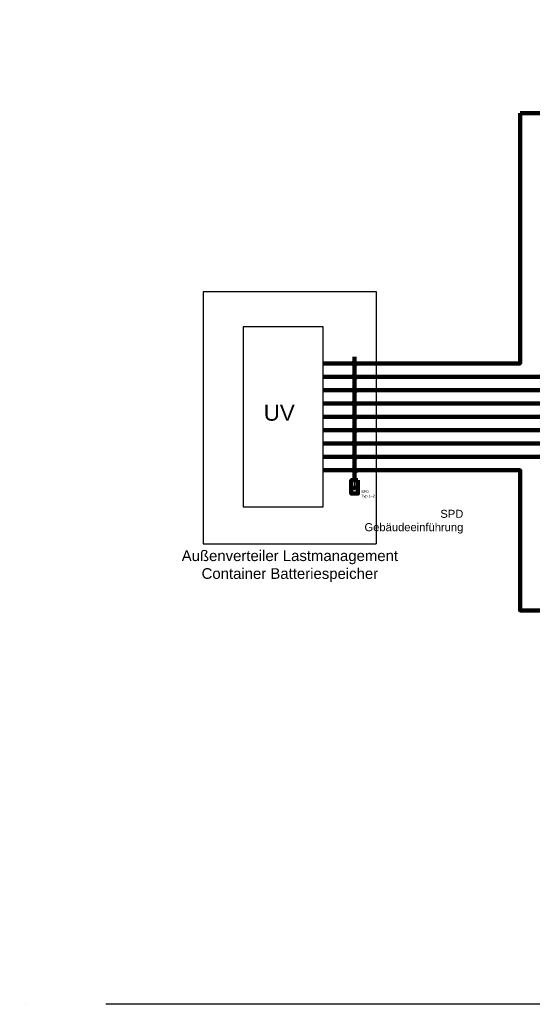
# Model space of a CAD drawing. Header units: millimetres. Extents: x -93000 to 141125, y 0 to 39239.
# Tile 1 of 9: x -93000 to -73790, y 0 to 36875. Entities that reach past the tile are written whole.
import ezdxf

# ---------------------------------------------------------------- set-up
doc = ezdxf.new("R2010")
doc.units = ezdxf.units.MM
doc.set_wipeout_variables(frame=1)
doc.linetypes.add('ACAD_ISO04W100', pattern=[30, 24, -3, 0, -3])
doc.linetypes.add('VERDECKT', pattern=[9.525, 6.35, -3.175])
doc.layers.get('Defpoints').update_dxf_attribs({"color": 6})
for name, color, linetype in [('A_Etagen', 95, 'ACAD_ISO04W100'), ('E_Abdeckung', 255, 'Continuous'), ('E_Blitzschutztechnik', 4, 'Continuous'), ('E_Leitung_Potentialausgleich', 4, 'Continuous'), ('E_Leitung_Wechselspannung', 5, 'Continuous'), ('E_Text', 7, 'Continuous')]:
    doc.layers.add(name, color=color, linetype=linetype)
doc.styles.add('E_Starkstrom_Schwachstrom', font='arial.ttf')

# ---------------------------------------------------------------- blocks, each defined once
blk = doc.blocks.new('BZ_SPD_Typ2')
blk.add_wipeout([(-125, 250), (125, 250), (125, -250), (-125, -250)]).dxf.layer = 'E_Abdeckung'
at = {"layer": 'E_Blitzschutztechnik'}
h = blk.add_hatch(color=256, dxfattribs=at)
h.dxf.hatch_style = 1
h.paths.add_polyline_path([(83, 19), (-83, 19), (0, -125)])
for p, q in [((0, -125), (-83, 19)), ((-83, 19), (83, 19)), ((0, 250), (0, 19)), ((0, -125), (83, 19))]:
    blk.add_line(p, q, dxfattribs=at)
at = {"layer": 'E_Blitzschutztechnik', "lineweight": 100}
blk.add_lwpolyline([(-125, 250), (125, 250), (125, -250), (-125, -250)], close=True, dxfattribs=at)

msp = doc.modelspace()

# ---------------------------------------------------------------- linework, layer by layer
at = {"layer": 'A_Etagen', "ltscale": 1000}
msp.add_lwpolyline([(-35771, 0), (-93000, 0)], dxfattribs=at)
at = {"layer": 'E_Leitung_Potentialausgleich', "lineweight": 100}
for points in [[(-80377, 23898), (-80520, 24102)], [(-80377, 23398), (-80520, 23602)], [(-80377, 22898), (-80520, 23102)], [(-80377, 22398), (-80520, 22602)], [(-80377, 21898), (-80520, 22102)], [(-80377, 21398), (-80520, 21602)], [(-80377, 20898), (-80520, 21102)], [(-80377, 20398), (-80520, 20602)], [(-80377, 19898), (-80520, 20102)]]:
    msp.add_lwpolyline(points, dxfattribs=at)
at = {"layer": 'E_Leitung_Wechselspannung', "lineweight": 100}
for points in [[(-81625, 23000), (-51625, 23000), (-51625, 36875), (-49375, 36875)], [(-81625, 23500), (-62500, 23500), (-62500, 33375), (-61000, 33375)], [(-81625, 24000), (-74250, 24000), (-74250, 33375)], [(-81625, 22500), (-51125, 22500), (-51125, 33375), (-49375, 33375)], [(-72750, 33375), (-74250, 33375)]]:
    msp.add_lwpolyline(points, dxfattribs=at)
at = {"layer": 'E_Text', "linetype": 'VERDECKT', "ltscale": 0.5}
msp.add_lwpolyline([(-79625, 26688), (-86125, 26688), (-86125, 17250), (-79625, 17250)], close=True, dxfattribs=at)
at = {"layer": 'E_Text'}
msp.add_lwpolyline([(-81625, 25375), (-84625, 25375), (-84625, 18625), (-81625, 18625)], close=True, dxfattribs=at)

# ---------------------------------------------------------------- texts
at = {"layer": 'Defpoints', "lineweight": 100, "insert": (-76375, 18074), "char_height": 300, "attachment_point": 6, "style": 'E_Starkstrom_Schwachstrom'}
msp.add_mtext('SPD\\PGebäudeeinführung', dxfattribs=at)
at = {"layer": 'E_Blitzschutztechnik', "lineweight": 100, "insert": (-79636, 19250), "char_height": 100, "attachment_point": 3, "style": 'E_Starkstrom_Schwachstrom'}
msp.add_mtext_dynamic_manual_height_columns('\\pxql;SPD\\PTyp 1+2', width=564.59, gutter_width=500, heights=[0], dxfattribs=at)
at = {"layer": 'E_Text', "style": 'E_Starkstrom_Schwachstrom'}
for s, insert, char_height, attachment_point in [('\\pxqc;UV', (-83273, 22153), 600, 5), ('Außenverteiler Lastmanagement\\PContainer Batteriespeicher', (-82875, 17000), 400, 2)]:
    msp.add_mtext(s, dxfattribs=dict(at, insert=insert, char_height=char_height, attachment_point=attachment_point))

# ---------------------------------------------------------------- next in the draw order: block references
at = {"layer": 'E_Blitzschutztechnik', "lineweight": 100, "xscale": -1}
msp.add_blockref('BZ_SPD_Typ2', (-80449, 19375), dxfattribs=at)

# ---------------------------------------------------------------- next in the draw order: linework, layer by layer
at = {"layer": 'E_Leitung_Potentialausgleich', "lineweight": 100}
msp.add_lwpolyline([(-80449, 19625), (-80449, 24250)], dxfattribs=at)
at = {"layer": 'E_Leitung_Wechselspannung', "lineweight": 100}
for points in [[(-81625, 22000), (-38750, 22000), (-38750, 14750), (-37250, 14750)], [(-81625, 21500), (-50625, 21500), (-50625, 14750), (-49125, 14750)], [(-81625, 21000), (-62500, 21000), (-62500, 18250), (-61000, 18250)], [(-81625, 20500), (-63000, 20500), (-63000, 14625), (-61000, 14625)], [(-81625, 20000), (-74250, 20000), (-74250, 14750), (-72750, 14750)]]:
    msp.add_lwpolyline(points, dxfattribs=at)

doc.saveas('drawing.dxf')
